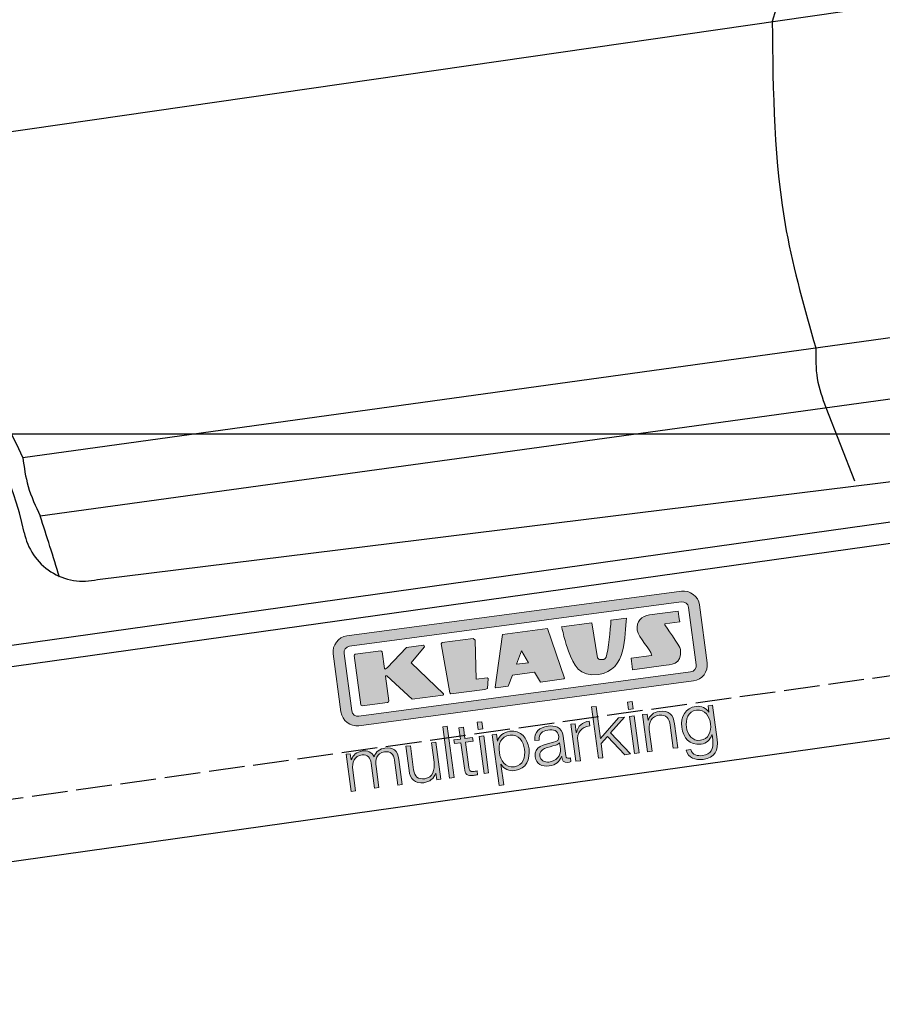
# Model space of a CAD drawing. Extents: x -311 to 6440, y -844 to 6424.
# Tile 3 of 7: x 1644 to 2851, y 1052 to 2430. Entities that reach past the tile are written whole.
import ezdxf

# ---------------------------------------------------------------- set-up
doc = ezdxf.new("R2010")
doc.units = 0
doc.header["$LTSCALE"] = 10
doc.header["$MEASUREMENT"] = 0
doc.linetypes.add('GEN3', pattern=[6.25, 5, -1.25])
doc.layers.get('0').update_dxf_attribs({"linetype": 'CONTINUOUS'})
doc.layers.get('DEFPOINTS').update_dxf_attribs({"linetype": 'CONTINUOUS'})
doc.layers.add('3', color=6, linetype='GEN3')
doc.layers.add('CAR', color=1, linetype='CONTINUOUS')
for name, color, linetype, lineweight in [('AM_0', 7, 'CONTINUOUS', 30), ('AM_5', 3, 'CONTINUOUS', 15), ('Logo', 7, 'CONTINUOUS', 25)]:
    doc.layers.add(name, color=color, linetype=linetype, lineweight=lineweight)
doc.dimstyles.new('KLAUS_DXF', dxfattribs={"dimscale": 20, "dimtxt": 3.5, "dimasz": 2, "dimexe": 2, "dimexo": 1, "dimgap": 1.5, "dimtad": 1, "dimlfac": 0.1, "dimdsep": 46, "dimtxsty": 'STANDARD', "dimblk": 'DOT', "dimcen": 2, "dimclrd": 256, "dimclre": 256, "dimclrt": 2, "dimadec": 0, "dimazin": 0, "dimtfac": 1, "dimtmove": 2, "dimatfit": 3, "dimfxl": 1, "dimtolj": 1, "dimarcsym": 0})

# ---------------------------------------------------------------- blocks, each defined once
blk = doc.blocks.new('KLAUS')
at = {"layer": 'Logo'}
h = blk.add_hatch(color=8, dxfattribs=at)
h.dxf.hatch_style = 2
edge = h.paths.add_edge_path()
edge.add_spline(control_points=[(3.6, 29.09), (2.88, 29.09), (2.3, 28.51), (2.3, 27.8), (2.3, 27.8), (2.3, 16.11), (2.3, 16.11), (2.3, 15.39), (2.88, 14.81), (3.6, 14.81), (3.6, 14.81), (71.16, 14.81), (71.16, 14.81), (71.88, 14.81), (72.46, 15.39), (72.46, 16.11), (72.46, 16.11), (72.46, 27.8), (72.46, 27.8), (72.46, 28.51), (71.88, 29.09), (71.16, 29.09), (71.16, 29.09), (3.6, 29.09), (3.6, 29.09), (3.6, 29.09), (3.6, 29.09), (3.6, 29.09)], knot_values=[0, 0, 0, 0, 1, 1, 1, 2, 2, 2, 3, 3, 3, 4, 4, 4, 5, 5, 5, 6, 6, 6, 7, 7, 7, 8, 8, 8, 9, 9, 9, 9], degree=3, periodic=0)
edge = h.paths.add_edge_path()
edge.add_spline(control_points=[(3.35, 31.23), (3.35, 31.23), (71.47, 31.23), (71.47, 31.23), (73.26, 31.23), (74.71, 29.77), (74.71, 27.99), (74.71, 27.99), (74.71, 16.17), (74.71, 16.17), (74.71, 14.38), (73.26, 12.93), (71.47, 12.93), (71.47, 12.93), (3.35, 12.93), (3.35, 12.93), (1.56, 12.93), (0.11, 14.38), (0.11, 16.17), (0.11, 16.17), (0.11, 27.99), (0.11, 27.99), (0.11, 29.77), (1.56, 31.23), (3.35, 31.23), (3.35, 31.23), (3.35, 31.23), (3.35, 31.23)], knot_values=[0, 0, 0, 0, 1, 1, 1, 2, 2, 2, 3, 3, 3, 4, 4, 4, 5, 5, 5, 6, 6, 6, 7, 7, 7, 8, 8, 8, 9, 9, 9, 9], degree=3, periodic=0)
h = blk.add_hatch(color=8, dxfattribs=at)
h.dxf.hatch_style = 2
edge = h.paths.add_edge_path()
edge.add_spline(control_points=[(4.5, 27.33), (4.5, 27.33), (9.7, 27.33), (9.7, 27.33), (9.84, 27.33), (9.96, 27.22), (9.96, 27.08), (9.96, 27.08), (9.96, 23.69), (9.96, 23.69), (9.96, 23.69), (9.94, 23.64), (10.04, 23.59), (10.14, 23.53), (10.2, 23.57), (10.2, 23.57), (10.2, 23.57), (10.51, 23.75), (10.51, 23.75), (10.51, 23.75), (14.94, 27.33), (14.94, 27.33), (14.94, 27.33), (18.41, 27.33), (18.41, 27.33), (18.41, 27.33), (18.49, 27.33), (18.56, 27.2), (18.65, 27.04), (18.53, 26.91), (18.53, 26.91), (18.53, 26.91), (15.49, 24.11), (15.49, 24.11), (15.49, 24.11), (21.14, 17.06), (21.14, 17.06), (21.14, 17.06), (21.13, 16.91), (21.13, 16.91), (21.08, 16.84), (20.99, 16.82), (20.99, 16.82), (20.99, 16.82), (14.7, 16.82), (14.7, 16.82), (14.7, 16.82), (10.26, 22.17), (10.26, 22.17), (10.26, 22.17), (10.19, 22.24), (10.08, 22.21), (9.97, 22.18), (9.96, 22.11), (9.96, 22.11), (9.96, 22.11), (9.96, 17.08), (9.96, 17.08), (9.96, 16.94), (9.84, 16.82), (9.7, 16.82), (9.7, 16.82), (4.5, 16.82), (4.5, 16.82), (4.36, 16.82), (4.25, 16.94), (4.25, 17.08), (4.25, 17.08), (4.25, 27.08), (4.25, 27.08), (4.25, 27.22), (4.36, 27.33), (4.5, 27.33), (4.5, 27.33), (4.5, 27.33), (4.5, 27.33)], knot_values=[0, 0, 0, 0, 1, 1, 1, 2, 2, 2, 3, 3, 3, 4, 4, 4, 5, 5, 5, 6, 6, 6, 7, 7, 7, 8, 8, 8, 9, 9, 9, 10, 10, 10, 11, 11, 11, 12, 12, 12, 13, 13, 13, 14, 14, 14, 15, 15, 15, 16, 16, 16, 17, 17, 17, 18, 18, 18, 19, 19, 19, 20, 20, 20, 21, 21, 21, 22, 22, 22, 23, 23, 23, 24, 24, 24, 25, 25, 25, 25], degree=3, periodic=0)
h = blk.add_hatch(color=8, dxfattribs=at)
h.dxf.hatch_style = 2
h.paths.add_polyline_path([(22.42, 17.06), (21.97, 27.15), (22.24, 27.33), (28.55, 27.33), (28.86, 26.97), (28.01, 19.08), (30.26, 19.07), (30.44, 18.95), (30.08, 16.95), (29.49, 16.82), (22.6, 16.82)])
h = blk.add_hatch(color=8, dxfattribs=at)
h.paths.add_polyline_path([(36.52, 21.01), (38.93, 21.01), (37.87, 23.57)])
h.paths.add_polyline_path([(34.52, 27.33), (43.65, 27.33), (45.76, 16.94), (45.57, 16.82), (40.83, 16.82), (39.89, 18.95), (35.42, 18.95), (34.27, 16.82), (31.78, 16.82), (31.66, 17)])
h = blk.add_hatch(color=8, dxfattribs=at)
h.dxf.hatch_style = 2
edge = h.paths.add_edge_path()
edge.add_spline(control_points=[(52.69, 27.32), (52.69, 27.32), (52.88, 20.14), (52.88, 20.14), (53.01, 19.89), (53.2, 19.77), (53.43, 19.71), (53.91, 19.59), (54.43, 19.57), (54.64, 20.03), (55.23, 21.34), (56.27, 25.45), (56.6, 27.33), (56.6, 27.33), (59.77, 27.33), (59.77, 27.33), (58.77, 23.9), (58.56, 16.82), (52.63, 16.76), (48.72, 16.72), (48.01, 19.35), (47.27, 22.24), (46.89, 23.68), (46.54, 27.33), (46.54, 27.33), (46.54, 27.33), (52.69, 27.32), (52.69, 27.32), (52.69, 27.32), (52.69, 27.32), (52.69, 27.32)], knot_values=[0, 0, 0, 0, 1, 1, 1, 2, 2, 2, 3, 3, 3, 4, 4, 4, 5, 5, 5, 6, 6, 6, 7, 7, 7, 8, 8, 8, 9, 9, 9, 10, 10, 10, 10], degree=3, periodic=0)
h = blk.add_hatch(color=8, dxfattribs=at)
h.dxf.hatch_style = 2
edge = h.paths.add_edge_path()
edge.add_spline(control_points=[(64.46, 27.33), (64.46, 27.33), (70.31, 27.33), (70.31, 27.33), (70.31, 26.52), (70.31, 26.02), (70.31, 25.12), (70.31, 25.12), (67.3, 25.12), (67.3, 25.12), (67.24, 25.04), (67.25, 25.11), (67.25, 24.91), (67.25, 24.88), (69.73, 20.38), (69.73, 19.57), (69.73, 16.4), (67.22, 16.81), (65.9, 16.82), (65.9, 16.82), (59.59, 16.82), (59.59, 16.82), (59.59, 17.76), (59.59, 18.23), (59.59, 19.14), (59.59, 19.14), (63.75, 19.14), (63.75, 19.14), (63.82, 19.22), (63.81, 19.11), (63.81, 19.31), (63.81, 20.32), (61.58, 23.06), (61.58, 24.63), (61.58, 26.33), (62.83, 27.34), (64.46, 27.33), (64.46, 27.33), (64.46, 27.33), (64.46, 27.33)], knot_values=[0, 0, 0, 0, 1, 1, 1, 2, 2, 2, 3, 3, 3, 4, 4, 4, 5, 5, 5, 6, 6, 6, 7, 7, 7, 8, 8, 8, 9, 9, 9, 10, 10, 10, 11, 11, 11, 12, 12, 12, 13, 13, 13, 13], degree=3, periodic=0)
h = blk.add_hatch(color=30, dxfattribs=at)
h.dxf.hatch_style = 2
h.paths.add_polyline_path([(20.07, 0), (20.99, 0), (20.99, 10.45), (20.07, 10.45)])
h = blk.add_hatch(color=30, dxfattribs=at)
h.paths.add_polyline_path([(27.1, 0), (28.03, 0), (28.03, 7.55), (27.1, 7.55)])
h.paths.add_polyline_path([(27.1, 8.98), (28.03, 8.98), (28.03, 10.45), (27.1, 10.45)])
h = blk.add_hatch(color=30, dxfattribs=at)
h.dxf.hatch_style = 2
h.paths.add_polyline_path([(50.4, 0), (51.32, 0), (51.32, 2.87), (52.82, 4.11), (55.8, 0), (56.96, 0), (53.52, 4.76), (56.74, 7.55), (55.51, 7.55), (51.32, 3.89), (51.32, 10.45), (50.4, 10.45)])
h = blk.add_hatch(color=30, dxfattribs=at)
h.paths.add_polyline_path([(57.74, 0), (58.66, 0), (58.66, 7.55), (57.74, 7.55)])
h.paths.add_polyline_path([(57.74, 8.98), (58.66, 8.98), (58.66, 10.45), (57.74, 10.45)])
h = blk.add_hatch(color=30, dxfattribs=at)
h.dxf.hatch_style = 2
edge = h.paths.add_edge_path()
edge.add_spline(control_points=[(24.22, 9.82), (24.22, 9.82), (23.3, 9.82), (23.3, 9.82), (23.3, 9.82), (23.3, 7.55), (23.3, 7.55), (23.3, 7.55), (21.98, 7.55), (21.98, 7.55), (21.98, 7.55), (21.98, 6.78), (21.98, 6.78), (21.98, 6.78), (23.3, 6.78), (23.3, 6.78), (23.3, 6.78), (23.3, 1.61), (23.3, 1.61), (23.28, 0.32), (23.71, -0.09), (24.94, -0.09), (25.22, -0.09), (25.48, -0.06), (25.76, -0.06), (25.76, -0.06), (25.76, 0.73), (25.76, 0.73), (25.5, 0.7), (25.23, 0.69), (24.97, 0.69), (24.31, 0.73), (24.22, 1.08), (24.22, 1.68), (24.22, 1.68), (24.22, 6.78), (24.22, 6.78), (24.22, 6.78), (25.76, 6.78), (25.76, 6.78), (25.76, 6.78), (25.76, 7.55), (25.76, 7.55), (25.76, 7.55), (24.22, 7.55), (24.22, 7.55), (24.22, 7.55), (24.22, 9.82), (24.22, 9.82), (24.22, 9.82), (24.22, 9.82), (24.22, 9.82)], knot_values=[0, 0, 0, 0, 1, 1, 1, 2, 2, 2, 3, 3, 3, 4, 4, 4, 5, 5, 5, 6, 6, 6, 7, 7, 7, 8, 8, 8, 9, 9, 9, 10, 10, 10, 11, 11, 11, 12, 12, 12, 13, 13, 13, 14, 14, 14, 15, 15, 15, 16, 16, 16, 17, 17, 17, 17], degree=3, periodic=0)
h = blk.add_hatch(color=30, dxfattribs=at)
h.dxf.hatch_style = 2
edge = h.paths.add_edge_path()
edge.add_spline(control_points=[(0, 0), (0, 0), (0.92, 0), (0.92, 0), (0.92, 0), (0.92, 4.22), (0.92, 4.22), (0.94, 5.8), (1.58, 7), (3.18, 7), (4.35, 7), (4.77, 6.15), (4.76, 5.12), (4.76, 5.12), (4.76, 0), (4.76, 0), (4.76, 0), (5.68, 0), (5.68, 0), (5.68, 0), (5.68, 4.27), (5.68, 4.27), (5.68, 5.68), (6.14, 7), (7.73, 7), (9.05, 7), (9.52, 6.32), (9.52, 5.08), (9.52, 5.08), (9.52, 0), (9.52, 0), (9.52, 0), (10.44, 0), (10.44, 0), (10.44, 0), (10.44, 5.12), (10.44, 5.12), (10.44, 6.91), (9.59, 7.77), (7.94, 7.77), (6.94, 7.77), (5.99, 7.29), (5.54, 6.3), (5.26, 7.29), (4.36, 7.77), (3.37, 7.77), (2.17, 7.77), (1.38, 7.19), (0.89, 6.28), (0.89, 6.28), (0.85, 6.28), (0.85, 6.28), (0.85, 6.28), (0.85, 7.55), (0.85, 7.55), (0.85, 7.55), (0, 7.55), (0, 7.55), (0, 7.55), (0, 0), (0, 0), (0, 0), (0, 0), (0, 0)], knot_values=[0, 0, 0, 0, 1, 1, 1, 2, 2, 2, 3, 3, 3, 4, 4, 4, 5, 5, 5, 6, 6, 6, 7, 7, 7, 8, 8, 8, 9, 9, 9, 10, 10, 10, 11, 11, 11, 12, 12, 12, 13, 13, 13, 14, 14, 14, 15, 15, 15, 16, 16, 16, 17, 17, 17, 18, 18, 18, 19, 19, 19, 20, 20, 20, 21, 21, 21, 21], degree=3, periodic=0)
h = blk.add_hatch(color=30, dxfattribs=at)
h.dxf.hatch_style = 2
edge = h.paths.add_edge_path()
edge.add_spline(control_points=[(18.31, 7.55), (18.31, 7.55), (17.39, 7.55), (17.39, 7.55), (17.39, 7.55), (17.39, 3.59), (17.39, 3.59), (17.39, 2.05), (16.7, 0.56), (15.12, 0.56), (13.66, 0.56), (13.15, 1.27), (13.1, 2.64), (13.1, 2.64), (13.1, 7.55), (13.1, 7.55), (13.1, 7.55), (12.18, 7.55), (12.18, 7.55), (12.18, 7.55), (12.18, 2.65), (12.18, 2.65), (12.18, 0.89), (12.93, -0.22), (14.83, -0.22), (15.96, -0.22), (16.95, 0.35), (17.44, 1.36), (17.44, 1.36), (17.47, 1.36), (17.47, 1.36), (17.47, 1.36), (17.47, 0), (17.47, 0), (17.47, 0), (18.31, 0), (18.31, 0), (18.31, 0), (18.31, 7.55), (18.31, 7.55), (18.31, 7.55), (18.31, 7.55), (18.31, 7.55)], knot_values=[0, 0, 0, 0, 1, 1, 1, 2, 2, 2, 3, 3, 3, 4, 4, 4, 5, 5, 5, 6, 6, 6, 7, 7, 7, 8, 8, 8, 9, 9, 9, 10, 10, 10, 11, 11, 11, 12, 12, 12, 13, 13, 13, 14, 14, 14, 14], degree=3, periodic=0)
h = blk.add_hatch(color=30, dxfattribs=at)
edge = h.paths.add_edge_path()
edge.add_spline(control_points=[(35.84, 3.78), (35.84, 2.21), (35.12, 0.56), (33.37, 0.56), (31.4, 0.56), (30.72, 2.21), (30.72, 3.78), (30.72, 5.49), (31.33, 7), (33.37, 7), (35.12, 7), (35.84, 5.34), (35.84, 3.78), (35.84, 3.78), (35.84, 3.78), (35.84, 3.78)], knot_values=[0, 0, 0, 0, 1, 1, 1, 2, 2, 2, 3, 3, 3, 4, 4, 4, 5, 5, 5, 5], degree=3, periodic=0)
edge = h.paths.add_edge_path()
edge.add_spline(control_points=[(29.79, -2.8), (29.79, -2.8), (30.72, -2.8), (30.72, -2.8), (30.72, -2.8), (30.72, 1.43), (30.72, 1.43), (30.72, 1.43), (30.74, 1.43), (30.74, 1.43), (31.14, 0.35), (32.24, -0.22), (33.37, -0.22), (35.66, -0.22), (36.76, 1.64), (36.76, 3.78), (36.76, 5.91), (35.66, 7.77), (33.37, 7.77), (32.15, 7.77), (31.1, 7.14), (30.67, 6.12), (30.67, 6.12), (30.64, 6.12), (30.64, 6.12), (30.64, 6.12), (30.64, 7.55), (30.64, 7.55), (30.64, 7.55), (29.79, 7.55), (29.79, 7.55), (29.79, 7.55), (29.79, -2.8), (29.79, -2.8), (29.79, -2.8), (29.79, -2.8), (29.79, -2.8)], knot_values=[0, 0, 0, 0, 1, 1, 1, 2, 2, 2, 3, 3, 3, 4, 4, 4, 5, 5, 5, 6, 6, 6, 7, 7, 7, 8, 8, 8, 9, 9, 9, 10, 10, 10, 11, 11, 11, 12, 12, 12, 12], degree=3, periodic=0)
h = blk.add_hatch(color=30, dxfattribs=at)
edge = h.paths.add_edge_path()
edge.add_spline(control_points=[(43.03, 2.93), (43.04, 1.45), (41.8, 0.56), (40.39, 0.56), (39.53, 0.56), (38.71, 1.13), (38.71, 2.05), (38.71, 3.53), (40.66, 3.51), (42.22, 3.79), (42.47, 3.84), (42.88, 3.91), (43, 4.13), (43, 4.13), (43.03, 4.13), (43.03, 4.13), (43.03, 4.13), (43.03, 2.93), (43.03, 2.93), (43.03, 2.93), (43.03, 2.93), (43.03, 2.93)], knot_values=[0, 0, 0, 0, 1, 1, 1, 2, 2, 2, 3, 3, 3, 4, 4, 4, 5, 5, 5, 6, 6, 6, 7, 7, 7, 7], degree=3, periodic=0)
edge = h.paths.add_edge_path()
edge.add_spline(control_points=[(39.03, 5.24), (39.06, 6.47), (39.91, 7), (41.05, 7), (42.14, 7), (43.03, 6.69), (43.03, 5.45), (43.03, 4.61), (42.6, 4.51), (41.84, 4.42), (39.85, 4.19), (37.79, 4.11), (37.79, 1.99), (37.79, 0.47), (38.93, -0.22), (40.32, -0.22), (41.77, -0.22), (42.43, 0.34), (43.07, 1.32), (43.07, 1.32), (43.1, 1.32), (43.1, 1.32), (43.1, 0.53), (43.25, 0), (44.19, 0), (44.43, 0), (44.58, 0.01), (44.79, 0.06), (44.79, 0.06), (44.79, 0.83), (44.79, 0.83), (44.71, 0.81), (44.6, 0.78), (44.49, 0.78), (44.13, 0.78), (43.95, 0.98), (43.95, 1.33), (43.95, 1.33), (43.95, 5.34), (43.95, 5.34), (43.95, 7.36), (42.5, 7.77), (41.17, 7.77), (39.44, 7.77), (38.2, 7.01), (38.11, 5.24), (38.11, 5.24), (39.03, 5.24), (39.03, 5.24), (39.03, 5.24), (39.03, 5.24), (39.03, 5.24)], knot_values=[0, 0, 0, 0, 1, 1, 1, 2, 2, 2, 3, 3, 3, 4, 4, 4, 5, 5, 5, 6, 6, 6, 7, 7, 7, 8, 8, 8, 9, 9, 9, 10, 10, 10, 11, 11, 11, 12, 12, 12, 13, 13, 13, 14, 14, 14, 15, 15, 15, 16, 16, 16, 17, 17, 17, 17], degree=3, periodic=0)
h = blk.add_hatch(color=30, dxfattribs=at)
h.dxf.hatch_style = 2
edge = h.paths.add_edge_path()
edge.add_spline(control_points=[(45.79, 0), (45.79, 0), (46.71, 0), (46.71, 0), (46.71, 0), (46.71, 4.03), (46.71, 4.03), (46.71, 5.59), (47.85, 6.82), (49.52, 6.73), (49.52, 6.73), (49.52, 7.66), (49.52, 7.66), (48.16, 7.72), (47.14, 7), (46.67, 5.78), (46.67, 5.78), (46.64, 5.78), (46.64, 5.78), (46.64, 5.78), (46.64, 7.55), (46.64, 7.55), (46.64, 7.55), (45.79, 7.55), (45.79, 7.55), (45.79, 7.55), (45.79, 0), (45.79, 0), (45.79, 0), (45.79, 0), (45.79, 0)], knot_values=[0, 0, 0, 0, 1, 1, 1, 2, 2, 2, 3, 3, 3, 4, 4, 4, 5, 5, 5, 6, 6, 6, 7, 7, 7, 8, 8, 8, 9, 9, 9, 10, 10, 10, 10], degree=3, periodic=0)
h = blk.add_hatch(color=30, dxfattribs=at)
h.dxf.hatch_style = 2
edge = h.paths.add_edge_path()
edge.add_spline(control_points=[(60.41, 0), (60.41, 0), (61.33, 0), (61.33, 0), (61.33, 0), (61.33, 4.41), (61.33, 4.41), (61.36, 5.89), (62.24, 7), (63.7, 7), (65.2, 7), (65.62, 6.02), (65.62, 4.71), (65.62, 4.71), (65.62, 0), (65.62, 0), (65.62, 0), (66.54, 0), (66.54, 0), (66.54, 0), (66.54, 4.86), (66.54, 4.86), (66.54, 6.66), (65.9, 7.77), (63.78, 7.77), (62.71, 7.77), (61.7, 7.16), (61.36, 6.25), (61.36, 6.25), (61.33, 6.25), (61.33, 6.25), (61.33, 6.25), (61.33, 7.55), (61.33, 7.55), (61.33, 7.55), (60.41, 7.55), (60.41, 7.55), (60.41, 7.55), (60.41, 0), (60.41, 0), (60.41, 0), (60.41, 0), (60.41, 0)], knot_values=[0, 0, 0, 0, 1, 1, 1, 2, 2, 2, 3, 3, 3, 4, 4, 4, 5, 5, 5, 6, 6, 6, 7, 7, 7, 8, 8, 8, 9, 9, 9, 10, 10, 10, 11, 11, 11, 12, 12, 12, 13, 13, 13, 14, 14, 14, 14], degree=3, periodic=0)
h = blk.add_hatch(color=30, dxfattribs=at)
edge = h.paths.add_edge_path()
edge.add_spline(control_points=[(71.32, 0.86), (69.62, 0.86), (68.83, 2.34), (68.83, 3.86), (68.83, 5.43), (69.56, 7), (71.32, 7), (73.06, 7), (73.75, 5.34), (73.75, 3.86), (73.75, 2.33), (72.91, 0.86), (71.32, 0.86), (71.32, 0.86), (71.32, 0.86), (71.32, 0.86)], knot_values=[0, 0, 0, 0, 1, 1, 1, 2, 2, 2, 3, 3, 3, 4, 4, 4, 5, 5, 5, 5], degree=3, periodic=0)
edge = h.paths.add_edge_path()
edge.add_spline(control_points=[(74.67, 7.55), (74.67, 7.55), (73.75, 7.55), (73.75, 7.55), (73.75, 7.55), (73.75, 6.25), (73.75, 6.25), (73.75, 6.25), (73.72, 6.25), (73.72, 6.25), (73.35, 7.09), (72.41, 7.77), (71.32, 7.77), (69.13, 7.77), (67.9, 6.05), (67.9, 3.97), (67.9, 1.82), (68.9, 0.09), (71.32, 0.09), (72.4, 0.09), (73.29, 0.72), (73.72, 1.64), (73.72, 1.64), (73.75, 1.64), (73.75, 1.64), (73.75, 1.64), (73.75, 0.61), (73.75, 0.61), (73.75, -1.23), (73.01, -2.24), (71.32, -2.24), (70.29, -2.24), (69.31, -1.85), (69.1, -0.73), (69.1, -0.73), (68.18, -0.73), (68.18, -0.73), (68.31, -2.34), (69.81, -3.02), (71.32, -3.02), (73.79, -3.02), (74.65, -1.64), (74.67, 0.61), (74.67, 0.61), (74.67, 7.55), (74.67, 7.55), (74.67, 7.55), (74.67, 7.55), (74.67, 7.55)], knot_values=[0, 0, 0, 0, 1, 1, 1, 2, 2, 2, 3, 3, 3, 4, 4, 4, 5, 5, 5, 6, 6, 6, 7, 7, 7, 8, 8, 8, 9, 9, 9, 10, 10, 10, 11, 11, 11, 12, 12, 12, 13, 13, 13, 14, 14, 14, 15, 15, 15, 16, 16, 16, 16], degree=3, periodic=0)
at = {"layer": 'Logo', "lineweight": 0}
for points in [[(22.42, 17.06), (21.97, 27.15), (22.24, 27.33), (28.55, 27.33), (28.86, 26.97), (28.01, 19.08), (30.26, 19.07), (30.44, 18.95), (30.08, 16.95), (29.49, 16.82), (22.6, 16.82), (22.42, 17.06), (22.42, 17.06)], [(34.52, 27.33), (43.65, 27.33), (45.76, 16.94), (45.57, 16.82), (40.83, 16.82), (39.89, 18.95), (35.42, 18.95), (34.27, 16.82), (31.78, 16.82), (31.66, 17), (34.52, 27.33), (34.52, 27.33)], [(36.52, 21.01), (38.93, 21.01), (37.87, 23.57), (36.52, 21.01), (36.52, 21.01)], [(20.07, 0), (20.99, 0), (20.99, 10.45), (20.07, 10.45), (20.07, 0), (20.07, 0)], [(27.1, 8.98), (28.03, 8.98), (28.03, 10.45), (27.1, 10.45), (27.1, 8.98), (27.1, 8.98)], [(50.4, 0), (51.32, 0), (51.32, 2.87), (52.82, 4.11), (55.8, 0), (56.96, 0), (53.52, 4.76), (56.74, 7.55), (55.51, 7.55), (51.32, 3.89), (51.32, 10.45), (50.4, 10.45), (50.4, 0), (50.4, 0)], [(57.74, 8.98), (58.66, 8.98), (58.66, 10.45), (57.74, 10.45), (57.74, 8.98), (57.74, 8.98)], [(27.1, 0), (28.03, 0), (28.03, 7.55), (27.1, 7.55), (27.1, 0), (27.1, 0)], [(57.74, 0), (58.66, 0), (58.66, 7.55), (57.74, 7.55), (57.74, 0), (57.74, 0)]]:
    blk.add_lwpolyline(points, dxfattribs=at)
for points, knots in [([(3.35, 31.23), (3.35, 31.23), (71.47, 31.23), (71.47, 31.23), (73.26, 31.23), (74.71, 29.77), (74.71, 27.99), (74.71, 27.99), (74.71, 16.17), (74.71, 16.17), (74.71, 14.38), (73.26, 12.93), (71.47, 12.93), (71.47, 12.93), (3.35, 12.93), (3.35, 12.93), (1.56, 12.93), (0.11, 14.38), (0.11, 16.17), (0.11, 16.17), (0.11, 27.99), (0.11, 27.99), (0.11, 29.77), (1.56, 31.23), (3.35, 31.23), (3.35, 31.23), (3.35, 31.23), (3.35, 31.23)], [0, 0, 0, 0, 1, 1, 1, 2, 2, 2, 3, 3, 3, 4, 4, 4, 5, 5, 5, 6, 6, 6, 7, 7, 7, 8, 8, 8, 9, 9, 9, 9]), ([(3.6, 29.09), (2.88, 29.09), (2.3, 28.51), (2.3, 27.8), (2.3, 27.8), (2.3, 16.11), (2.3, 16.11), (2.3, 15.39), (2.88, 14.81), (3.6, 14.81), (3.6, 14.81), (71.16, 14.81), (71.16, 14.81), (71.88, 14.81), (72.46, 15.39), (72.46, 16.11), (72.46, 16.11), (72.46, 27.8), (72.46, 27.8), (72.46, 28.51), (71.88, 29.09), (71.16, 29.09), (71.16, 29.09), (3.6, 29.09), (3.6, 29.09), (3.6, 29.09), (3.6, 29.09), (3.6, 29.09)], [0, 0, 0, 0, 1, 1, 1, 2, 2, 2, 3, 3, 3, 4, 4, 4, 5, 5, 5, 6, 6, 6, 7, 7, 7, 8, 8, 8, 9, 9, 9, 9]), ([(4.5, 27.33), (4.5, 27.33), (9.7, 27.33), (9.7, 27.33), (9.84, 27.33), (9.96, 27.22), (9.96, 27.08), (9.96, 27.08), (9.96, 23.69), (9.96, 23.69), (9.96, 23.69), (9.94, 23.64), (10.04, 23.59), (10.14, 23.53), (10.2, 23.57), (10.2, 23.57), (10.2, 23.57), (10.51, 23.75), (10.51, 23.75), (10.51, 23.75), (14.94, 27.33), (14.94, 27.33), (14.94, 27.33), (18.41, 27.33), (18.41, 27.33), (18.41, 27.33), (18.49, 27.33), (18.56, 27.2), (18.65, 27.04), (18.53, 26.91), (18.53, 26.91), (18.53, 26.91), (15.49, 24.11), (15.49, 24.11), (15.49, 24.11), (21.14, 17.06), (21.14, 17.06), (21.14, 17.06), (21.13, 16.91), (21.13, 16.91), (21.08, 16.84), (20.99, 16.82), (20.99, 16.82), (20.99, 16.82), (14.7, 16.82), (14.7, 16.82), (14.7, 16.82), (10.26, 22.17), (10.26, 22.17), (10.26, 22.17), (10.19, 22.24), (10.08, 22.21), (9.97, 22.18), (9.96, 22.11), (9.96, 22.11), (9.96, 22.11), (9.96, 17.08), (9.96, 17.08), (9.96, 16.94), (9.84, 16.82), (9.7, 16.82), (9.7, 16.82), (4.5, 16.82), (4.5, 16.82), (4.36, 16.82), (4.25, 16.94), (4.25, 17.08), (4.25, 17.08), (4.25, 27.08), (4.25, 27.08), (4.25, 27.22), (4.36, 27.33), (4.5, 27.33), (4.5, 27.33), (4.5, 27.33), (4.5, 27.33)], [0, 0, 0, 0, 1, 1, 1, 2, 2, 2, 3, 3, 3, 4, 4, 4, 5, 5, 5, 6, 6, 6, 7, 7, 7, 8, 8, 8, 9, 9, 9, 10, 10, 10, 11, 11, 11, 12, 12, 12, 13, 13, 13, 14, 14, 14, 15, 15, 15, 16, 16, 16, 17, 17, 17, 18, 18, 18, 19, 19, 19, 20, 20, 20, 21, 21, 21, 22, 22, 22, 23, 23, 23, 24, 24, 24, 25, 25, 25, 25]), ([(52.69, 27.32), (52.69, 27.32), (52.88, 20.14), (52.88, 20.14), (53.01, 19.89), (53.2, 19.77), (53.43, 19.71), (53.91, 19.59), (54.43, 19.57), (54.64, 20.03), (55.23, 21.34), (56.27, 25.45), (56.6, 27.33), (56.6, 27.33), (59.77, 27.33), (59.77, 27.33), (58.77, 23.9), (58.56, 16.82), (52.63, 16.76), (48.72, 16.72), (48.01, 19.35), (47.27, 22.24), (46.89, 23.68), (46.54, 27.33), (46.54, 27.33), (46.54, 27.33), (52.69, 27.32), (52.69, 27.32), (52.69, 27.32), (52.69, 27.32), (52.69, 27.32)], [0, 0, 0, 0, 1, 1, 1, 2, 2, 2, 3, 3, 3, 4, 4, 4, 5, 5, 5, 6, 6, 6, 7, 7, 7, 8, 8, 8, 9, 9, 9, 10, 10, 10, 10]), ([(64.46, 27.33), (64.46, 27.33), (70.31, 27.33), (70.31, 27.33), (70.31, 26.52), (70.31, 26.02), (70.31, 25.12), (70.31, 25.12), (67.3, 25.12), (67.3, 25.12), (67.24, 25.04), (67.25, 25.11), (67.25, 24.91), (67.25, 24.88), (69.73, 20.38), (69.73, 19.57), (69.73, 16.4), (67.22, 16.81), (65.9, 16.82), (65.9, 16.82), (59.59, 16.82), (59.59, 16.82), (59.59, 17.76), (59.59, 18.23), (59.59, 19.14), (59.59, 19.14), (63.75, 19.14), (63.75, 19.14), (63.82, 19.22), (63.81, 19.11), (63.81, 19.31), (63.81, 20.32), (61.58, 23.06), (61.58, 24.63), (61.58, 26.33), (62.83, 27.34), (64.46, 27.33), (64.46, 27.33), (64.46, 27.33), (64.46, 27.33)], [0, 0, 0, 0, 1, 1, 1, 2, 2, 2, 3, 3, 3, 4, 4, 4, 5, 5, 5, 6, 6, 6, 7, 7, 7, 8, 8, 8, 9, 9, 9, 10, 10, 10, 11, 11, 11, 12, 12, 12, 13, 13, 13, 13]), ([(24.22, 9.82), (24.22, 9.82), (23.3, 9.82), (23.3, 9.82), (23.3, 9.82), (23.3, 7.55), (23.3, 7.55), (23.3, 7.55), (21.98, 7.55), (21.98, 7.55), (21.98, 7.55), (21.98, 6.78), (21.98, 6.78), (21.98, 6.78), (23.3, 6.78), (23.3, 6.78), (23.3, 6.78), (23.3, 1.61), (23.3, 1.61), (23.28, 0.32), (23.71, -0.09), (24.94, -0.09), (25.22, -0.09), (25.48, -0.06), (25.76, -0.06), (25.76, -0.06), (25.76, 0.73), (25.76, 0.73), (25.5, 0.7), (25.23, 0.69), (24.97, 0.69), (24.31, 0.73), (24.22, 1.08), (24.22, 1.68), (24.22, 1.68), (24.22, 6.78), (24.22, 6.78), (24.22, 6.78), (25.76, 6.78), (25.76, 6.78), (25.76, 6.78), (25.76, 7.55), (25.76, 7.55), (25.76, 7.55), (24.22, 7.55), (24.22, 7.55), (24.22, 7.55), (24.22, 9.82), (24.22, 9.82), (24.22, 9.82), (24.22, 9.82), (24.22, 9.82)], [0, 0, 0, 0, 1, 1, 1, 2, 2, 2, 3, 3, 3, 4, 4, 4, 5, 5, 5, 6, 6, 6, 7, 7, 7, 8, 8, 8, 9, 9, 9, 10, 10, 10, 11, 11, 11, 12, 12, 12, 13, 13, 13, 14, 14, 14, 15, 15, 15, 16, 16, 16, 17, 17, 17, 17]), ([(0, 0), (0, 0), (0.92, 0), (0.92, 0), (0.92, 0), (0.92, 4.22), (0.92, 4.22), (0.94, 5.8), (1.58, 7), (3.18, 7), (4.35, 7), (4.77, 6.15), (4.76, 5.12), (4.76, 5.12), (4.76, 0), (4.76, 0), (4.76, 0), (5.68, 0), (5.68, 0), (5.68, 0), (5.68, 4.27), (5.68, 4.27), (5.68, 5.68), (6.14, 7), (7.73, 7), (9.05, 7), (9.52, 6.32), (9.52, 5.08), (9.52, 5.08), (9.52, 0), (9.52, 0), (9.52, 0), (10.44, 0), (10.44, 0), (10.44, 0), (10.44, 5.12), (10.44, 5.12), (10.44, 6.91), (9.59, 7.77), (7.94, 7.77), (6.94, 7.77), (5.99, 7.29), (5.54, 6.3), (5.26, 7.29), (4.36, 7.77), (3.37, 7.77), (2.17, 7.77), (1.38, 7.19), (0.89, 6.28), (0.89, 6.28), (0.85, 6.28), (0.85, 6.28), (0.85, 6.28), (0.85, 7.55), (0.85, 7.55), (0.85, 7.55), (0, 7.55), (0, 7.55), (0, 7.55), (0, 0), (0, 0), (0, 0), (0, 0), (0, 0)], [0, 0, 0, 0, 1, 1, 1, 2, 2, 2, 3, 3, 3, 4, 4, 4, 5, 5, 5, 6, 6, 6, 7, 7, 7, 8, 8, 8, 9, 9, 9, 10, 10, 10, 11, 11, 11, 12, 12, 12, 13, 13, 13, 14, 14, 14, 15, 15, 15, 16, 16, 16, 17, 17, 17, 18, 18, 18, 19, 19, 19, 20, 20, 20, 21, 21, 21, 21]), ([(18.31, 7.55), (18.31, 7.55), (17.39, 7.55), (17.39, 7.55), (17.39, 7.55), (17.39, 3.59), (17.39, 3.59), (17.39, 2.05), (16.7, 0.56), (15.12, 0.56), (13.66, 0.56), (13.15, 1.27), (13.1, 2.64), (13.1, 2.64), (13.1, 7.55), (13.1, 7.55), (13.1, 7.55), (12.18, 7.55), (12.18, 7.55), (12.18, 7.55), (12.18, 2.65), (12.18, 2.65), (12.18, 0.89), (12.93, -0.22), (14.83, -0.22), (15.96, -0.22), (16.95, 0.35), (17.44, 1.36), (17.44, 1.36), (17.47, 1.36), (17.47, 1.36), (17.47, 1.36), (17.47, 0), (17.47, 0), (17.47, 0), (18.31, 0), (18.31, 0), (18.31, 0), (18.31, 7.55), (18.31, 7.55), (18.31, 7.55), (18.31, 7.55), (18.31, 7.55)], [0, 0, 0, 0, 1, 1, 1, 2, 2, 2, 3, 3, 3, 4, 4, 4, 5, 5, 5, 6, 6, 6, 7, 7, 7, 8, 8, 8, 9, 9, 9, 10, 10, 10, 11, 11, 11, 12, 12, 12, 13, 13, 13, 14, 14, 14, 14]), ([(29.79, -2.8), (29.79, -2.8), (30.72, -2.8), (30.72, -2.8), (30.72, -2.8), (30.72, 1.43), (30.72, 1.43), (30.72, 1.43), (30.74, 1.43), (30.74, 1.43), (31.14, 0.35), (32.24, -0.22), (33.37, -0.22), (35.66, -0.22), (36.76, 1.64), (36.76, 3.78), (36.76, 5.91), (35.66, 7.77), (33.37, 7.77), (32.15, 7.77), (31.1, 7.14), (30.67, 6.12), (30.67, 6.12), (30.64, 6.12), (30.64, 6.12), (30.64, 6.12), (30.64, 7.55), (30.64, 7.55), (30.64, 7.55), (29.79, 7.55), (29.79, 7.55), (29.79, 7.55), (29.79, -2.8), (29.79, -2.8), (29.79, -2.8), (29.79, -2.8), (29.79, -2.8)], [0, 0, 0, 0, 1, 1, 1, 2, 2, 2, 3, 3, 3, 4, 4, 4, 5, 5, 5, 6, 6, 6, 7, 7, 7, 8, 8, 8, 9, 9, 9, 10, 10, 10, 11, 11, 11, 12, 12, 12, 12]), ([(35.84, 3.78), (35.84, 2.21), (35.12, 0.56), (33.37, 0.56), (31.4, 0.56), (30.72, 2.21), (30.72, 3.78), (30.72, 5.49), (31.33, 7), (33.37, 7), (35.12, 7), (35.84, 5.34), (35.84, 3.78), (35.84, 3.78), (35.84, 3.78), (35.84, 3.78)], [0, 0, 0, 0, 1, 1, 1, 2, 2, 2, 3, 3, 3, 4, 4, 4, 5, 5, 5, 5]), ([(39.03, 5.24), (39.06, 6.47), (39.91, 7), (41.05, 7), (42.14, 7), (43.03, 6.69), (43.03, 5.45), (43.03, 4.61), (42.6, 4.51), (41.84, 4.42), (39.85, 4.19), (37.79, 4.11), (37.79, 1.99), (37.79, 0.47), (38.93, -0.22), (40.32, -0.22), (41.77, -0.22), (42.43, 0.34), (43.07, 1.32), (43.07, 1.32), (43.1, 1.32), (43.1, 1.32), (43.1, 0.53), (43.25, 0), (44.19, 0), (44.43, 0), (44.58, 0.01), (44.79, 0.06), (44.79, 0.06), (44.79, 0.83), (44.79, 0.83), (44.71, 0.81), (44.6, 0.78), (44.49, 0.78), (44.13, 0.78), (43.95, 0.98), (43.95, 1.33), (43.95, 1.33), (43.95, 5.34), (43.95, 5.34), (43.95, 7.36), (42.5, 7.77), (41.17, 7.77), (39.44, 7.77), (38.2, 7.01), (38.11, 5.24), (38.11, 5.24), (39.03, 5.24), (39.03, 5.24), (39.03, 5.24), (39.03, 5.24), (39.03, 5.24)], [0, 0, 0, 0, 1, 1, 1, 2, 2, 2, 3, 3, 3, 4, 4, 4, 5, 5, 5, 6, 6, 6, 7, 7, 7, 8, 8, 8, 9, 9, 9, 10, 10, 10, 11, 11, 11, 12, 12, 12, 13, 13, 13, 14, 14, 14, 15, 15, 15, 16, 16, 16, 17, 17, 17, 17]), ([(45.79, 0), (45.79, 0), (46.71, 0), (46.71, 0), (46.71, 0), (46.71, 4.03), (46.71, 4.03), (46.71, 5.59), (47.85, 6.82), (49.52, 6.73), (49.52, 6.73), (49.52, 7.66), (49.52, 7.66), (48.16, 7.72), (47.14, 7), (46.67, 5.78), (46.67, 5.78), (46.64, 5.78), (46.64, 5.78), (46.64, 5.78), (46.64, 7.55), (46.64, 7.55), (46.64, 7.55), (45.79, 7.55), (45.79, 7.55), (45.79, 7.55), (45.79, 0), (45.79, 0), (45.79, 0), (45.79, 0), (45.79, 0)], [0, 0, 0, 0, 1, 1, 1, 2, 2, 2, 3, 3, 3, 4, 4, 4, 5, 5, 5, 6, 6, 6, 7, 7, 7, 8, 8, 8, 9, 9, 9, 10, 10, 10, 10]), ([(60.41, 0), (60.41, 0), (61.33, 0), (61.33, 0), (61.33, 0), (61.33, 4.41), (61.33, 4.41), (61.36, 5.89), (62.24, 7), (63.7, 7), (65.2, 7), (65.62, 6.02), (65.62, 4.71), (65.62, 4.71), (65.62, 0), (65.62, 0), (65.62, 0), (66.54, 0), (66.54, 0), (66.54, 0), (66.54, 4.86), (66.54, 4.86), (66.54, 6.66), (65.9, 7.77), (63.78, 7.77), (62.71, 7.77), (61.7, 7.16), (61.36, 6.25), (61.36, 6.25), (61.33, 6.25), (61.33, 6.25), (61.33, 6.25), (61.33, 7.55), (61.33, 7.55), (61.33, 7.55), (60.41, 7.55), (60.41, 7.55), (60.41, 7.55), (60.41, 0), (60.41, 0), (60.41, 0), (60.41, 0), (60.41, 0)], [0, 0, 0, 0, 1, 1, 1, 2, 2, 2, 3, 3, 3, 4, 4, 4, 5, 5, 5, 6, 6, 6, 7, 7, 7, 8, 8, 8, 9, 9, 9, 10, 10, 10, 11, 11, 11, 12, 12, 12, 13, 13, 13, 14, 14, 14, 14]), ([(74.67, 7.55), (74.67, 7.55), (73.75, 7.55), (73.75, 7.55), (73.75, 7.55), (73.75, 6.25), (73.75, 6.25), (73.75, 6.25), (73.72, 6.25), (73.72, 6.25), (73.35, 7.09), (72.41, 7.77), (71.32, 7.77), (69.13, 7.77), (67.9, 6.05), (67.9, 3.97), (67.9, 1.82), (68.9, 0.09), (71.32, 0.09), (72.4, 0.09), (73.29, 0.72), (73.72, 1.64), (73.72, 1.64), (73.75, 1.64), (73.75, 1.64), (73.75, 1.64), (73.75, 0.61), (73.75, 0.61), (73.75, -1.23), (73.01, -2.24), (71.32, -2.24), (70.29, -2.24), (69.31, -1.85), (69.1, -0.73), (69.1, -0.73), (68.18, -0.73), (68.18, -0.73), (68.31, -2.34), (69.81, -3.02), (71.32, -3.02), (73.79, -3.02), (74.65, -1.64), (74.67, 0.61), (74.67, 0.61), (74.67, 7.55), (74.67, 7.55), (74.67, 7.55), (74.67, 7.55), (74.67, 7.55)], [0, 0, 0, 0, 1, 1, 1, 2, 2, 2, 3, 3, 3, 4, 4, 4, 5, 5, 5, 6, 6, 6, 7, 7, 7, 8, 8, 8, 9, 9, 9, 10, 10, 10, 11, 11, 11, 12, 12, 12, 13, 13, 13, 14, 14, 14, 15, 15, 15, 16, 16, 16, 16]), ([(71.32, 0.86), (69.62, 0.86), (68.83, 2.34), (68.83, 3.86), (68.83, 5.43), (69.56, 7), (71.32, 7), (73.06, 7), (73.75, 5.34), (73.75, 3.86), (73.75, 2.33), (72.91, 0.86), (71.32, 0.86), (71.32, 0.86), (71.32, 0.86), (71.32, 0.86)], [0, 0, 0, 0, 1, 1, 1, 2, 2, 2, 3, 3, 3, 4, 4, 4, 5, 5, 5, 5]), ([(43.03, 2.93), (43.04, 1.45), (41.8, 0.56), (40.39, 0.56), (39.53, 0.56), (38.71, 1.13), (38.71, 2.05), (38.71, 3.53), (40.66, 3.51), (42.22, 3.79), (42.47, 3.84), (42.88, 3.91), (43, 4.13), (43, 4.13), (43.03, 4.13), (43.03, 4.13), (43.03, 4.13), (43.03, 2.93), (43.03, 2.93), (43.03, 2.93), (43.03, 2.93), (43.03, 2.93)], [0, 0, 0, 0, 1, 1, 1, 2, 2, 2, 3, 3, 3, 4, 4, 4, 5, 5, 5, 6, 6, 6, 7, 7, 7, 7])]:
    blk.add_open_spline(points, degree=3, knots=knots, dxfattribs=at)
blk = doc.blocks.new('_DOT')
at = {"color": 0, "linetype": 'ByBlock'}
blk.add_line((-0.5, 0), (-1, 0), dxfattribs=at)
at = {"color": 0, "linetype": 'ByBlock', "const_width": 0.5}
blk.add_lwpolyline([(-0.25, 0, 1), (0.25, 0, 1)], format="xyb", close=True, dxfattribs=at)
blk = doc.blocks.new('*D8')
at = {"layer": 'AM_5', "lineweight": -2, "transparency": 16777216}
for p, q in [((5479.5, 1850), (-240.5, 1850)), ((-200.5, -260), (-200.5, 1810)), ((179.5, -300), (-240.5, -300))]:
    blk.add_line(p, q, dxfattribs=at)
at = {"layer": 'DEFPOINTS', "color": 0, "transparency": 16777216}
for p in [(-200.5, 1850), (5499.5, 1850), (199.5, -300)]:
    blk.add_point(p, dxfattribs=at)
at = {"layer": 'AM_5', "lineweight": -2, "transparency": 16777216, "xscale": 40, "yscale": 40, "zscale": 40}
for p, rotation in [((-200.5, 1850), 90), ((-200.5, -300), 270)]:
    blk.add_blockref('_DOT', p, dxfattribs=dict(at, rotation=rotation))
at = {"layer": 'AM_5', "color": 2, "transparency": 16777216, "insert": (-265.5, 775), "char_height": 70, "attachment_point": 5, "rotation": 90}
blk.add_mtext('\\A1;215', dxfattribs=at)
blk = doc.blocks.new('*D9')
at = {"layer": 'AM_5', "lineweight": -2, "transparency": 16777216}
for p, q in [((179.5, 2850), (-240.5, 2850)), ((-200.5, 1890), (-200.5, 2810)), ((5479.5, 1850), (-240.5, 1850))]:
    blk.add_line(p, q, dxfattribs=at)
at = {"layer": 'DEFPOINTS', "color": 0, "transparency": 16777216}
for p in [(-200.5, 2850), (199.5, 2850), (5499.5, 1850)]:
    blk.add_point(p, dxfattribs=at)
at = {"layer": 'AM_5', "lineweight": -2, "transparency": 16777216, "xscale": 40, "yscale": 40, "zscale": 40}
for p, rotation in [((-200.5, 2850), 90), ((-200.5, 1850), 270)]:
    blk.add_blockref('_DOT', p, dxfattribs=dict(at, rotation=rotation))
at = {"layer": 'AM_5', "color": 2, "transparency": 16777216, "insert": (-265.5, 2350), "char_height": 70, "attachment_point": 5, "rotation": 90}
blk.add_mtext('\\A1;100', dxfattribs=at)
blk = doc.blocks.new('Car200VanEG')
at = {"layer": 'CAR'}
for p, q in [((28734.5, 4747.2), (28676.2, 4551.8)), ((27462.7, 4376.3), (29644.2, 4691.5)), ((27627.7, 3941.8), (29515.6, 4203.1)), ((27652, 3860), (29511.9, 4116.2)), ((28751.2, 4011.6), (28791.1, 3909)), ((27732.4, 3771), (29487.4, 3987.6))]:
    blk.add_line(p, q, dxfattribs=at)
for centre, radius, start, end in [((27239.8, 3777.4), 421.3, 22.9636, 135.4753), ((27241.3, 3759.3), 396, 11.2769, 139.6616), ((21558.7, 1884.8), 6405.5, 17.15784, 17.96084), ((27712.3, 3852.6), 84, 190.8184, 283.84)]:
    blk.add_arc(centre, radius, start, end, dxfattribs=at)
for points, knots in [([(28676.2, 4551.8), (28677.2, 4453.2), (28678.8, 4298.1), (28721.5, 4149.5), (28737, 4095.3)], [0, 0, 0, 0, 293.66753, 462.22475, 462.22475, 462.22475, 462.22475]), ([(28737, 4095.3), (28736.9, 4080.8), (28736.6, 4052.1), (28746.4, 4025), (28751.2, 4011.6)], [0, 0, 0, 0, 43.115065, 85.476404, 85.476404, 85.476404, 85.476404]), ([(27627.7, 3941.8), (27629.6, 3928.1), (27633.4, 3899.6), (27645.7, 3873.5), (27652, 3860)], [0, 0, 0, 0, 41.275019, 85.777722, 85.777722, 85.777722, 85.777722])]:
    blk.add_open_spline(points, degree=3, knots=knots, dxfattribs=at)

msp = doc.modelspace()

# ---------------------------------------------------------------- linework, layer by layer
for p, q in [((959.991, 1460.181), (3577.468, 1828.044)), ((3576.692, 1797.64), (959.991, 1429.886)), ((3696.811, 1541.868), (959.991, 1157.233))]:
    msp.add_line(p, q)
at = {"layer": '3'}
msp.add_line((423.4, 1169.675), (5430.808, 1873.42), dxfattribs=at)

# ---------------------------------------------------------------- block references
at = {"xscale": 6.929133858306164, "yscale": 6.929133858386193, "zscale": 6.929133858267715, "rotation": 7.614101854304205}
msp.add_blockref('KLAUS', (2107.454, 1350.306), dxfattribs=at)
at = {"layer": 'AM_0'}
msp.add_blockref('Car200VanEG', (-25979.454, -2124.214), dxfattribs=at)

# ---------------------------------------------------------------- dimensions: what is measured, and where the dimension line sits
at = {"layer": 'AM_5'}
for base, p1, p2, override, picture, middle in [((-200.481, 2850.005), (5499.51, 1850.005), (199.51, 2850.005), {"dimpost": '', "dimtol": 0, "dimlim": 0, "dimtp": 0, "dimtm": 0, "dimtfac": 1, "dimtdec": 2, "dimtolj": 1, "dimtzin": 7}, '*D9', (-265.481, 2350.005)), ((-200.481, 1850.005), (199.51, -299.995), (5499.51, 1850.005), {"dimtol": 0, "dimlim": 0, "dimtp": 0, "dimtm": 0, "dimtfac": 1, "dimtdec": 2, "dimtolj": 1, "dimtzin": 7}, '*D8', (-265.481, 775.005))]:
    dim = msp.add_linear_dim(base=base, p1=p1, p2=p2, angle=90, dimstyle='KLAUS_DXF', override=override, dxfattribs=at)
    dim.commit()
    dim.dimension.update_dxf_attribs({"geometry": picture, "text_midpoint": middle})

doc.saveas('drawing.dxf')
